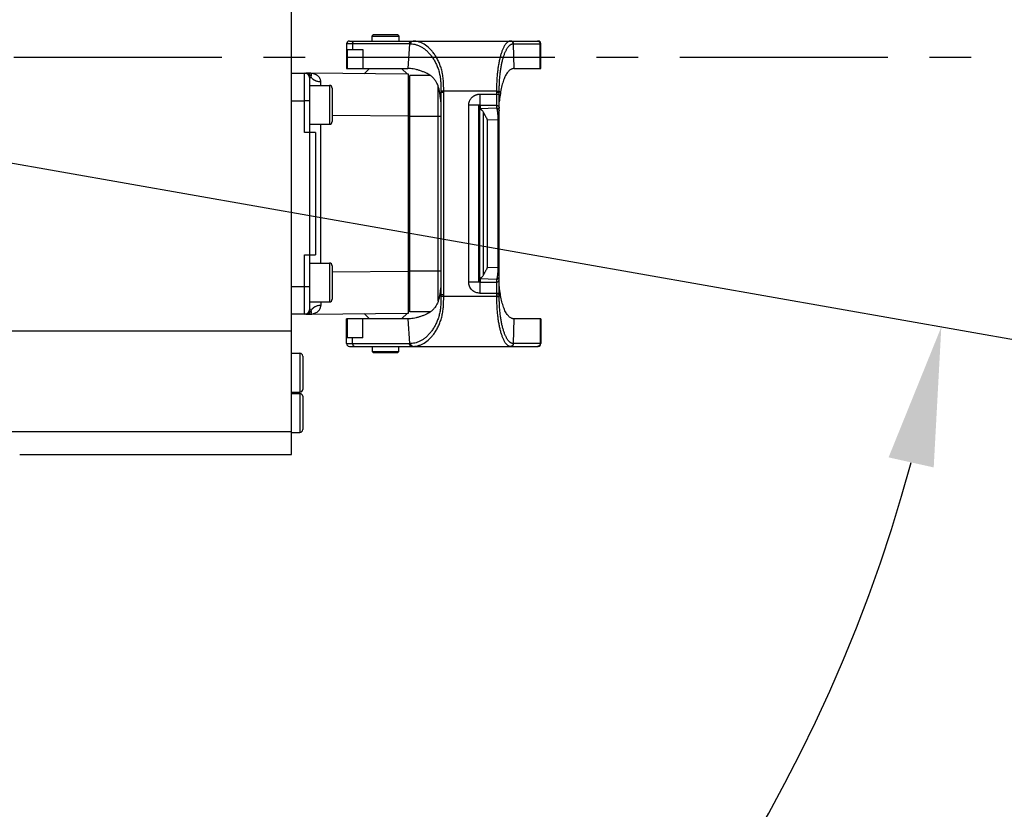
# Model space of a CAD drawing. Header units: millimetres. Extents: x 5828 to 6704, y 123 to 421.
# Tile 207 of 256: x 6564.9 to 6573.77, y 207.57 to 214.68. Entities that reach past the tile are written whole.
import ezdxf

# ---------------------------------------------------------------- set-up
doc = ezdxf.new("R2010")
doc.units = ezdxf.units.MM
doc.linetypes.add('CENTER', pattern=[0.6, 0.375, -0.075, 0.075, -0.075])
for name, color, linetype in [('中心线', 7, 'Continuous'), ('外形图', 7, 'Continuous'), ('尺寸标注', 7, 'Continuous'), ('运动范围', 7, 'Continuous')]:
    doc.layers.add(name, color=color, linetype=linetype)
doc.styles.add('微软雅黑', font='msyh.ttc', dxfattribs={"height": 1.5})
doc.dimstyles.new('尺寸标注_1_20比例', dxfattribs={"dimtxt": 1.5, "dimasz": 1.25, "dimexe": 0.5, "dimexo": 0.4, "dimgap": 0.5, "dimtad": 1, "dimdec": 1, "dimlfac": 20, "dimdsep": 46, "dimtxsty": '微软雅黑', "dimcen": 0.09, "dimadec": 0, "dimazin": 0, "dimtp": 0.01, "dimtm": 0.01, "dimtfac": 1, "dimtdec": 1, "dimtofl": 0, "dimtmove": 0, "dimatfit": 3, "dimfxl": 1, "dimtolj": 1, "dimarcsym": 0})

# ---------------------------------------------------------------- blocks, each defined once
blk = doc.blocks.new('*D1145')
at = {"layer": 'Defpoints', "color": 0}
for p in [(6564.9775, 227.1499), (6618.6004, 224.7716), (6488.2514, 214.3423), (6559.4529, 214.3423), (6635.7237, 214.3423)]:
    blk.add_point(p, dxfattribs=at)
at = {"layer": '尺寸标注', "color": 0, "lineweight": -2}
blk.add_arc((6559.4529, 214.3423), 13.9483, 15.13637, 174.86363, dxfattribs=at)
at = {"layer": '尺寸标注', "color": 0}
for points in [[(6572.7139, 217.9391), (6573.1206, 218.0298), (6573.1893, 216.7644)], [(6545.3524, 215.6004), (6545.7687, 215.5817), (6545.5045, 214.3423)]]:
    blk.add_solid(points, dxfattribs=at)
at = {"layer": '尺寸标注', "color": 0, "insert": (6557.2583, 229.4032), "char_height": 1.5, "attachment_point": 5, "rotation": 8.29035, "style": '微软雅黑'}
blk.add_mtext('\\A1;{\\fAlibaba PuHuiTi 3.0 55 Regular|b0|i0|c134|p18;-\\A1;170%%d}', dxfattribs=at)
blk = doc.blocks.new('*D1146')
at = {"layer": 'Defpoints', "color": 0}
for p in [(6488.2514, 214.3423), (6559.4529, 214.3423), (6635.7237, 214.3423), (6618.6004, 203.913), (6564.9841, 201.5194)]:
    blk.add_point(p, dxfattribs=at)
at = {"layer": '尺寸标注', "color": 0, "lineweight": -2}
blk.add_arc((6559.4529, 214.3423), 13.965, 185.13022, 344.86978, dxfattribs=at)
at = {"layer": '尺寸标注', "color": 0}
for points in [[(6545.7519, 213.1029), (6545.3356, 213.0842), (6545.4878, 214.3423)], [(6573.1371, 210.6519), (6572.7305, 210.7426), (6573.2057, 211.9173)]]:
    blk.add_solid(points, dxfattribs=at)
at = {"layer": '尺寸标注', "color": 0, "insert": (6555.4094, 202.3101), "char_height": 1.5, "attachment_point": 5, "rotation": 341.42481, "style": '微软雅黑'}
blk.add_mtext('\\A1;{\\fAlibaba PuHuiTi 3.0 55 Regular|b0|i0|c134|p18;+\\A1;170%%d}', dxfattribs=at)

msp = doc.modelspace()

# ---------------------------------------------------------------- linework, layer by layer
at = {"layer": '中心线', "linetype": 'CENTER', "ltscale": 5}
msp.add_line((6635.7237, 214.3423), (6488.2514, 214.3423), dxfattribs=at)
at = {"layer": '外形图', "linetype": 'ByBlock'}
for p, q in [((6567.3529, 210.7673), (6567.3529, 217.9173)), ((6567.8729, 214.4923), (6569.5729, 214.4923)), ((6568.0779, 214.5373), (6568.0879, 214.5473)), ((6568.0779, 214.5373), (6568.3179, 214.5373)), ((6568.0779, 214.4923), (6568.0779, 214.5373)), ((6568.3079, 214.5473), (6568.0879, 214.5473)), ((6568.3079, 214.5473), (6568.3179, 214.5373)), ((6568.3179, 214.5373), (6568.3179, 214.4923)), ((6567.901, 214.4673), (6567.8479, 214.4673)), ((6567.8479, 214.4673), (6567.8479, 214.2451)), ((6567.8539, 214.4151), (6567.9951, 214.4151)), ((6567.8539, 214.4151), (6567.8539, 214.2451)), ((6568.4147, 214.4673), (6567.901, 214.4673)), ((6567.901, 214.4673), (6567.901, 214.4151)), ((6567.9951, 214.4151), (6567.9951, 214.2451)), ((6568.4147, 214.4673), (6568.4006, 214.2451)), ((6568.4147, 214.4673), (6568.4251, 214.4671)), ((6569.3493, 214.4672), (6569.3522, 214.4673)), ((6569.3522, 214.4673), (6569.592, 214.4673)), ((6569.3587, 214.2451), (6569.3522, 214.4673)), ((6569.5979, 214.4673), (6569.592, 214.4673)), ((6569.592, 214.2451), (6569.592, 214.4673)), ((6569.5979, 214.2451), (6569.5979, 214.4673)), ((6567.8479, 214.2451), (6568.4006, 214.2451)), ((6568.0534, 214.2451), (6568.005, 214.1968)), ((6568.3951, 214.1924), (6568.3424, 214.2451)), ((6569.3587, 214.2451), (6569.5979, 214.2451)), ((6567.3529, 214.2023), (6567.5178, 214.2023)), ((6567.4679, 213.9523), (6567.4679, 214.2023)), ((6567.5178, 214.2023), (6567.4818, 214.2023)), ((6568.4054, 214.1923), (6567.5178, 214.2023)), ((6567.5179, 213.6673), (6567.5179, 214.1523)), ((6568.4054, 212.0423), (6568.4054, 214.1923)), ((6568.6036, 214.181), (6568.4179, 214.181)), ((6568.4179, 212.0535), (6568.4179, 214.181)), ((6567.5179, 214.0923), (6567.6929, 214.0923)), ((6567.6152, 214.0923), (6567.6154, 214.1231)), ((6567.6929, 214.0923), (6567.6929, 213.7423)), ((6567.7179, 214.0673), (6567.7179, 213.7673)), ((6568.4054, 214.1285), (6568.4179, 214.1285)), ((6568.6725, 212.1482), (6568.6725, 214.0864)), ((6568.6973, 214.0421), (6568.7224, 214.0423)), ((6568.6975, 214.0285), (6568.6975, 212.2061)), ((6568.7224, 214.0423), (6569.1976, 214.0423)), ((6568.7224, 214.0288), (6568.7224, 214.0423)), ((6568.7224, 212.2058), (6568.7224, 214.0288)), ((6569.0473, 214.0133), (6569.2225, 214.0133)), ((6569.1975, 214.0284), (6569.1975, 214.0133)), ((6569.2225, 214.0284), (6569.1975, 214.0284)), ((6569.1975, 214.0133), (6569.1975, 213.8879)), ((6569.1976, 214.0423), (6569.2226, 214.0419)), ((6569.2225, 212.2061), (6569.2225, 214.0284)), ((6567.5179, 213.9523), (6567.4679, 213.9523)), ((6567.4679, 213.6673), (6567.4679, 213.9522)), ((6569.0475, 213.913), (6568.9475, 213.913)), ((6568.9475, 212.3216), (6568.9475, 213.913)), ((6569.0383, 213.9095), (6569.0575, 213.9107)), ((6569.0575, 213.908), (6569.0383, 213.9095)), ((6569.0383, 212.3251), (6569.0383, 213.9095)), ((6569.0383, 213.9068), (6569.0575, 213.908)), ((6569.0575, 213.9053), (6569.0383, 213.9068)), ((6569.0383, 213.9041), (6569.0575, 213.9053)), ((6569.0575, 213.9026), (6569.0383, 213.9041)), ((6569.0383, 213.9014), (6569.0575, 213.9026)), ((6569.0575, 213.8999), (6569.0383, 213.9014)), ((6569.0383, 213.8987), (6569.0575, 213.8999)), ((6569.0575, 213.8972), (6569.0383, 213.8987)), ((6569.0383, 213.896), (6569.0575, 213.8972)), ((6569.0575, 213.8946), (6569.0383, 213.896)), ((6569.0383, 213.8933), (6569.0575, 213.8946)), ((6569.0575, 213.8919), (6569.0383, 213.8933)), ((6569.0383, 213.8906), (6569.0575, 213.8919)), ((6569.0575, 213.8892), (6569.0383, 213.8906)), ((6569.0383, 213.8879), (6569.0575, 213.8892)), ((6569.0575, 213.8865), (6569.0383, 213.8879)), ((6569.0383, 213.8852), (6569.0575, 213.8865)), ((6569.0575, 213.8838), (6569.0383, 213.8852)), ((6569.0475, 213.9135), (6569.1975, 213.9135)), ((6569.0475, 213.9101), (6569.0475, 213.9135)), ((6569.0575, 213.9107), (6569.0475, 213.9115)), ((6569.1975, 213.8879), (6569.0475, 213.8814)), ((6569.0475, 213.8831), (6569.0575, 213.8838)), ((6569.0475, 212.3514), (6569.0475, 213.8831)), ((6567.7179, 213.8251), (6568.4054, 213.8174)), ((6568.4054, 213.8135), (6568.4179, 213.8135)), ((6568.6975, 213.811), (6568.4179, 213.811)), ((6569.0807, 212.3871), (6569.0807, 213.8475)), ((6569.1151, 213.7823), (6569.2107, 213.7864)), ((6569.1151, 213.7823), (6569.1151, 212.4523)), ((6569.2107, 213.7864), (6569.2225, 213.7864)), ((6569.2107, 213.7864), (6569.2107, 212.4482)), ((6567.5179, 213.7423), (6567.6929, 213.7423)), ((6567.6152, 212.4923), (6567.6152, 213.7423)), ((6567.5679, 213.6673), (6567.4679, 213.6673)), ((6567.5179, 212.5673), (6567.5179, 213.6673)), ((6567.5679, 213.6673), (6567.5679, 212.5673)), ((6567.4679, 212.5673), (6567.5679, 212.5673)), ((6567.4679, 212.0323), (6567.4679, 212.5673)), ((6567.5179, 212.0823), (6567.5179, 212.5673)), ((6567.5179, 212.4923), (6567.6929, 212.4923)), ((6567.6929, 212.4923), (6567.6929, 212.1423)), ((6567.7179, 212.4673), (6567.7179, 212.1673)), ((6569.2107, 212.4482), (6569.1151, 212.4523)), ((6569.2107, 212.4482), (6569.2225, 212.4482)), ((6568.4054, 212.4172), (6567.7179, 212.4095)), ((6568.4054, 212.421), (6568.4179, 212.421)), ((6568.4179, 212.4235), (6568.6975, 212.4235)), ((6567.3529, 212.2823), (6567.5179, 212.2823)), ((6569.0383, 212.3493), (6569.0575, 212.3508)), ((6569.0575, 212.3481), (6569.0383, 212.3493)), ((6569.0383, 212.3466), (6569.0575, 212.3481)), ((6569.0575, 212.3454), (6569.0383, 212.3466)), ((6569.0383, 212.344), (6569.0575, 212.3454)), ((6569.0575, 212.3427), (6569.0383, 212.344)), ((6569.0383, 212.3413), (6569.0575, 212.3427)), ((6569.0575, 212.34), (6569.0383, 212.3413)), ((6569.0383, 212.3386), (6569.0575, 212.34)), ((6569.0575, 212.3373), (6569.0383, 212.3386)), ((6569.0383, 212.3359), (6569.0575, 212.3373)), ((6569.0575, 212.3346), (6569.0383, 212.3359)), ((6569.0383, 212.3332), (6569.0575, 212.3346)), ((6569.0575, 212.332), (6569.0383, 212.3332)), ((6569.0383, 212.3305), (6569.0575, 212.332)), ((6569.0575, 212.3293), (6569.0383, 212.3305)), ((6569.0383, 212.3278), (6569.0575, 212.3293)), ((6569.0575, 212.3266), (6569.0383, 212.3278)), ((6569.0383, 212.3251), (6569.0575, 212.3266)), ((6569.0575, 212.3239), (6569.0383, 212.3251)), ((6569.0474, 212.3212), (6569.1975, 212.3211)), ((6569.0475, 212.3532), (6569.1975, 212.3467)), ((6569.0575, 212.3508), (6569.0475, 212.3514)), ((6569.0475, 212.3216), (6569.0475, 212.3245)), ((6569.0475, 212.3231), (6569.0575, 212.3239)), ((6569.0475, 212.3211), (6569.0475, 212.2213)), ((6569.1975, 212.3467), (6569.1975, 212.2062)), ((6568.7224, 212.1923), (6568.6973, 212.1925)), ((6568.7224, 212.2058), (6568.6975, 212.2061)), ((6568.7224, 212.1923), (6568.7224, 212.2058)), ((6569.1975, 212.1923), (6568.7224, 212.1923)), ((6569.0475, 212.2213), (6569.2225, 212.2213)), ((6569.1975, 212.2062), (6569.2225, 212.2061)), ((6569.1976, 212.1923), (6569.2226, 212.1927)), ((6567.5179, 212.1423), (6567.6929, 212.1423)), ((6568.4054, 212.106), (6568.4179, 212.106)), ((6567.5178, 212.0323), (6567.3529, 212.0323)), ((6567.4818, 212.0323), (6567.5178, 212.0323)), ((6567.5066, 212.0323), (6567.5178, 212.0323)), ((6567.5178, 212.0323), (6568.4054, 212.0423)), ((6568.0534, 211.9895), (6568.005, 212.0378)), ((6568.3951, 212.0422), (6568.3424, 211.9895)), ((6568.6036, 212.0535), (6568.4179, 212.0535)), ((6568.4006, 211.9895), (6567.8479, 211.9895)), ((6567.8479, 211.7673), (6567.8479, 211.9895)), ((6567.8539, 211.9895), (6567.8539, 211.8195)), ((6567.9951, 211.8195), (6567.9951, 211.9895)), ((6568.4006, 211.9895), (6568.4147, 211.7673)), ((6569.3522, 211.7673), (6569.3587, 211.9895)), ((6569.5979, 211.9895), (6569.3587, 211.9895)), ((6569.592, 211.9895), (6569.592, 211.7673)), ((6569.5979, 211.9895), (6569.5979, 211.7673)), ((6567.3529, 211.879), (6563.979, 211.879)), ((6567.8479, 211.7673), (6567.901, 211.7673)), ((6567.9951, 211.8195), (6567.8539, 211.8195)), ((6567.8729, 211.7423), (6569.5729, 211.7423)), ((6567.901, 211.7673), (6567.901, 211.8195)), ((6567.901, 211.7673), (6568.4147, 211.7673)), ((6568.0779, 211.7423), (6568.0779, 211.6973)), ((6568.3179, 211.6973), (6568.3179, 211.7423)), ((6568.4251, 211.7675), (6568.4147, 211.7673)), ((6569.3522, 211.7673), (6569.3493, 211.7674)), ((6569.592, 211.7673), (6569.3522, 211.7673)), ((6569.592, 211.7673), (6569.5979, 211.7673)), ((6567.3529, 211.6798), (6567.4279, 211.6798)), ((6567.4279, 211.6798), (6567.4279, 211.3298)), ((6567.4529, 211.6548), (6567.4529, 211.3548)), ((6568.0779, 211.6973), (6568.3179, 211.6973)), ((6568.0779, 211.6973), (6568.0879, 211.6873)), ((6568.0879, 211.6873), (6568.3079, 211.6873)), ((6568.3079, 211.6873), (6568.3179, 211.6973)), ((6567.3529, 211.3298), (6567.4279, 211.3298)), ((6567.3529, 211.3173), (6567.4279, 211.3173)), ((6567.4279, 211.3173), (6567.4279, 210.9673)), ((6567.4529, 211.2923), (6567.4529, 210.9923)), ((6567.3529, 210.9735), (6563.6901, 210.9735)), ((6567.3529, 210.9673), (6567.4279, 210.9673)), ((6564.9027, 210.7673), (6567.3529, 210.7673))]:
    msp.add_line(p, q, dxfattribs=at)
for centre, radius, start, end in [((6567.8729, 214.4673), 0.025, 90, 180), ((6569.5729, 214.4673), 0.025, 0, 90), ((6567.4679, 214.1523), 0.05, 0, 90), ((6567.6929, 214.0673), 0.025, 0, 90), ((6572.1526, 214.0633), 3.4553, 180.35091, 180.57732), ((6574.832, 213.9623), 5.6099, 179.18623, 179.32401), ((6567.6929, 213.7673), 0.025, 270, 0), ((6567.6929, 212.4673), 0.025, 0, 90), ((6572.1417, 212.1714), 3.4444, 179.4221, 179.64923), ((6574.8346, 212.2724), 5.6125, 180.67602, 180.81374), ((6582.3175, 212.1997), 14.7024, 180.22395, 180.34392), ((6567.6929, 212.1673), 0.025, 270, 0), ((6567.4679, 212.0823), 0.05, 270, 0), ((6567.8729, 211.7673), 0.025, 180, 270), ((6569.5729, 211.7673), 0.025, 270, 0), ((6567.4279, 211.6548), 0.025, 0, 90), ((6567.4279, 211.3548), 0.025, 270, 0), ((6567.4279, 211.2923), 0.025, 0, 90), ((6567.4279, 210.9923), 0.025, 270, 0)]:
    msp.add_arc(centre, radius, start, end, dxfattribs=at)
for points, knots in [([(6567.901, 214.4673), (6567.901, 214.4689), (6567.9013, 214.4722), (6567.9025, 214.4769), (6567.9045, 214.4812), (6567.9071, 214.485), (6567.9103, 214.4882), (6567.914, 214.4905), (6567.918, 214.492), (6567.9208, 214.4923), (6567.9222, 214.4923)], [0, 0, 0, 0, 0.134865, 0.268306, 0.399074, 0.526264, 0.649464, 0.768859, 0.885258, 1, 1, 1, 1]), ([(6568.4147, 214.4673), (6568.4147, 214.4689), (6568.415, 214.4722), (6568.4162, 214.4769), (6568.4181, 214.4812), (6568.4207, 214.485), (6568.424, 214.4882), (6568.4277, 214.4905), (6568.4317, 214.492), (6568.4345, 214.4923), (6568.4359, 214.4923)], [0, 0, 0, 0, 0.134865, 0.268308, 0.399078, 0.526268, 0.649465, 0.768859, 0.885258, 1, 1, 1, 1]), ([(6568.4251, 214.4671), (6568.4251, 214.4686), (6568.4253, 214.4718), (6568.4264, 214.4764), (6568.4283, 214.4809), (6568.431, 214.485), (6568.4344, 214.4882), (6568.4382, 214.4906), (6568.4421, 214.492), (6568.4448, 214.4923), (6568.4461, 214.4923)], [0, 0, 0, 0, 0.12632, 0.25871, 0.394014, 0.527996, 0.657213, 0.779591, 0.8937, 1, 1, 1, 1]), ([(6568.7224, 214.0423), (6568.7224, 214.0503), (6568.7224, 214.0624), (6568.7222, 214.0784), (6568.7219, 214.0944), (6568.7212, 214.1143), (6568.7198, 214.1379), (6568.7175, 214.1612), (6568.7143, 214.1841), (6568.7102, 214.2064), (6568.7051, 214.2282), (6568.6991, 214.2492), (6568.6924, 214.2694), (6568.6849, 214.2889), (6568.6742, 214.3135), (6568.6595, 214.3422), (6568.6428, 214.3687), (6568.6286, 214.3881), (6568.6144, 214.4057), (6568.589, 214.4327), (6568.5567, 214.4579), (6568.5224, 214.4758), (6568.4971, 214.4853), (6568.4716, 214.491), (6568.4545, 214.4923), (6568.4461, 214.4923)], [0, 0, 0, 0, 0.041372, 0.062021, 0.082626, 0.123642, 0.164305, 0.204506, 0.244144, 0.283135, 0.321408, 0.358907, 0.395585, 0.431405, 0.466341, 0.533487, 0.597015, 0.627442, 0.656997, 0.713616, 0.817819, 0.866066, 0.912161, 0.956615, 1, 1, 1, 1]), ([(6569.3254, 214.4923), (6569.3233, 214.4923), (6569.3191, 214.4919), (6569.3129, 214.4903), (6569.3067, 214.4877), (6569.3006, 214.484), (6569.2945, 214.4793), (6569.2885, 214.4735), (6569.2825, 214.4668), (6569.2767, 214.4591), (6569.271, 214.4504), (6569.2654, 214.4407), (6569.26, 214.4301), (6569.2547, 214.4185), (6569.2496, 214.406), (6569.2429, 214.3878), (6569.2351, 214.3628), (6569.2267, 214.3303), (6569.2192, 214.295), (6569.2127, 214.257), (6569.2073, 214.2169), (6569.2032, 214.1749), (6569.2002, 214.1315), (6569.1987, 214.0946), (6569.1979, 214.0648), (6569.1977, 214.0498), (6569.1976, 214.0423)], [0, 0, 0, 0, 0.012602, 0.025566, 0.039189, 0.053716, 0.069346, 0.086234, 0.104495, 0.12421, 0.145439, 0.168216, 0.192565, 0.218491, 0.245989, 0.275046, 0.337726, 0.406235, 0.480136, 0.558879, 0.641815, 0.72822, 0.817297, 0.908189, 0.954037, 1, 1, 1, 1]), ([(6569.3493, 214.4672), (6569.3493, 214.4703), (6569.3484, 214.4752), (6569.3455, 214.481), (6569.3425, 214.4851), (6569.3386, 214.4883), (6569.3343, 214.4907), (6569.3298, 214.492), (6569.3268, 214.4923), (6569.3254, 214.4923)], [0, 0, 0, 0, 0.24393, 0.374382, 0.506421, 0.637281, 0.764538, 0.88577, 1, 1, 1, 1]), ([(6569.3522, 214.4673), (6569.3522, 214.4689), (6569.3519, 214.4722), (6569.3505, 214.4769), (6569.3483, 214.4813), (6569.3453, 214.4851), (6569.3417, 214.4882), (6569.3375, 214.4905), (6569.333, 214.492), (6569.3298, 214.4923), (6569.3283, 214.4923)], [0, 0, 0, 0, 0.127627, 0.254861, 0.381364, 0.506903, 0.631389, 0.7549, 0.877656, 1, 1, 1, 1]), ([(6569.592, 214.4673), (6569.592, 214.4689), (6569.5917, 214.4722), (6569.5904, 214.4769), (6569.5881, 214.4813), (6569.5851, 214.4851), (6569.5815, 214.4882), (6569.5773, 214.4905), (6569.5727, 214.492), (6569.5696, 214.4923), (6569.568, 214.4923)], [0, 0, 0, 0, 0.12741, 0.254458, 0.380834, 0.506327, 0.630857, 0.754491, 0.877433, 1, 1, 1, 1]), ([(6568.4251, 214.4671), (6568.4335, 214.467), (6568.4505, 214.4654), (6568.4758, 214.4596), (6568.5009, 214.4502), (6568.5257, 214.4372), (6568.55, 214.4208), (6568.5734, 214.4009), (6568.5916, 214.3817), (6568.6056, 214.3647), (6568.6159, 214.351), (6568.6259, 214.3365), (6568.6387, 214.3161), (6568.6535, 214.2885), (6568.6687, 214.253), (6568.679, 214.2214), (6568.6856, 214.195), (6568.6897, 214.1745), (6568.6928, 214.1534), (6568.6949, 214.1319), (6568.6962, 214.11), (6568.6969, 214.0877), (6568.6972, 214.065), (6568.6973, 214.0498), (6568.6973, 214.0421)], [0, 0, 0, 0, 0.045255, 0.091531, 0.139417, 0.189394, 0.241807, 0.296778, 0.354498, 0.384507, 0.415278, 0.44678, 0.478961, 0.5454, 0.614918, 0.687076, 0.724014, 0.761534, 0.799683, 0.838483, 0.877937, 0.91804, 0.958755, 1, 1, 1, 1]), ([(6569.2226, 214.0419), (6569.2228, 214.056), (6569.2234, 214.0841), (6569.2251, 214.1257), (6569.228, 214.1665), (6569.2321, 214.206), (6569.2374, 214.2437), (6569.2438, 214.2795), (6569.2512, 214.3129), (6569.2595, 214.3435), (6569.2673, 214.3672), (6569.2739, 214.3844), (6569.279, 214.3963), (6569.2842, 214.4072), (6569.2896, 214.4173), (6569.2952, 214.4265), (6569.3008, 214.4349), (6569.3066, 214.4423), (6569.3125, 214.4487), (6569.3185, 214.4543), (6569.3246, 214.4588), (6569.3307, 214.4624), (6569.3369, 214.4651), (6569.3431, 214.4667), (6569.3472, 214.4672), (6569.3493, 214.4672)], [0, 0, 0, 0, 0.090833, 0.18062, 0.268623, 0.354077, 0.436233, 0.514423, 0.588006, 0.656378, 0.719014, 0.748109, 0.775704, 0.801797, 0.826385, 0.849471, 0.87107, 0.891216, 0.909969, 0.927409, 0.943647, 0.958821, 0.973114, 0.986751, 1, 1, 1, 1]), ([(6568.6975, 213.9451), (6568.6967, 213.9511), (6568.6953, 213.963), (6568.6932, 213.9809), (6568.691, 213.9986), (6568.6886, 214.0161), (6568.6858, 214.0332), (6568.6825, 214.05), (6568.6787, 214.0664), (6568.6741, 214.0821), (6568.6687, 214.0972), (6568.6624, 214.1116), (6568.6552, 214.1251), (6568.6472, 214.1378), (6568.6382, 214.1497), (6568.6284, 214.1605), (6568.6178, 214.1705), (6568.6063, 214.1795), (6568.5962, 214.1862), (6568.5878, 214.1912), (6568.5793, 214.196), (6568.5685, 214.2016), (6568.5553, 214.2078), (6568.5419, 214.2134), (6568.524, 214.2202), (6568.5017, 214.2277), (6568.4752, 214.235), (6568.4495, 214.2406), (6568.4247, 214.2442), (6568.4085, 214.2451), (6568.4006, 214.2451)], [0, 0, 0, 0, 0.03774, 0.075347, 0.112689, 0.149638, 0.186072, 0.221883, 0.256981, 0.291303, 0.324824, 0.357565, 0.389581, 0.420959, 0.451827, 0.482355, 0.512737, 0.543151, 0.573689, 0.588993, 0.604297, 0.63488, 0.6654, 0.695791, 0.725982, 0.785456, 0.843145, 0.898331, 0.950583, 1, 1, 1, 1]), ([(6569.3587, 214.2451), (6569.3567, 214.2451), (6569.3528, 214.2449), (6569.3469, 214.2439), (6569.3408, 214.2422), (6569.3325, 214.239), (6569.3221, 214.2333), (6569.3102, 214.2239), (6569.2989, 214.2119), (6569.2884, 214.1973), (6569.2787, 214.1803), (6569.2697, 214.1609), (6569.2614, 214.1393), (6569.2538, 214.1157), (6569.2469, 214.0903), (6569.2386, 214.0536), (6569.2303, 214.005), (6569.2251, 213.9654), (6569.2225, 213.9451)], [0, 0, 0, 0, 0.016453, 0.033543, 0.051386, 0.07002, 0.109608, 0.152462, 0.199049, 0.250003, 0.305818, 0.366725, 0.432702, 0.503524, 0.578795, 0.657993, 0.825516, 1, 1, 1, 1]), ([(6567.4818, 214.2023), (6567.4843, 214.2023), (6567.4892, 214.2019), (6567.4964, 214.2001), (6567.5033, 214.1972), (6567.5097, 214.1933), (6567.5154, 214.1883), (6567.5203, 214.1826), (6567.5243, 214.1761), (6567.5263, 214.1714), (6567.5271, 214.169)], [0, 0, 0, 0, 0.123211, 0.246651, 0.370527, 0.495004, 0.620185, 0.746111, 0.872748, 1, 1, 1, 1]), ([(6567.6154, 214.1231), (6567.6154, 214.1264), (6567.615, 214.1329), (6567.613, 214.1422), (6567.6097, 214.1508), (6567.6054, 214.1586), (6567.6003, 214.1658), (6567.5945, 214.1723), (6567.5881, 214.178), (6567.5791, 214.1848), (6567.5668, 214.1918), (6567.551, 214.1977), (6567.5346, 214.2014), (6567.5234, 214.2022), (6567.5178, 214.2023)], [0, 0, 0, 0, 0.071057, 0.138979, 0.204641, 0.26872, 0.331696, 0.393961, 0.455738, 0.517083, 0.638464, 0.758919, 0.879172, 1, 1, 1, 1]), ([(6567.5272, 214.169), (6567.5275, 214.1698), (6567.5282, 214.1715), (6567.529, 214.1739), (6567.5297, 214.1762), (6567.5303, 214.1788), (6567.5308, 214.1819), (6567.531, 214.186), (6567.5305, 214.1905), (6567.529, 214.1949), (6567.5267, 214.1982), (6567.5244, 214.2001), (6567.5225, 214.2012), (6567.521, 214.2018), (6567.5194, 214.2022), (6567.5184, 214.2023), (6567.5179, 214.2023)], [0, 0, 0, 0, 0.069834, 0.132816, 0.190138, 0.242521, 0.33523, 0.415528, 0.550827, 0.662537, 0.757503, 0.842407, 0.882731, 0.922041, 0.960827, 1, 1, 1, 1]), ([(6567.5179, 214.1523), (6567.5179, 214.153), (6567.518, 214.1543), (6567.5185, 214.1564), (6567.5193, 214.1585), (6567.5207, 214.1613), (6567.5233, 214.1649), (6567.5258, 214.1676), (6567.5271, 214.169)], [0, 0, 0, 0, 0.103071, 0.210056, 0.322717, 0.442285, 0.70469, 1, 1, 1, 1]), ([(6567.6154, 214.1231), (6567.6111, 214.1232), (6567.6025, 214.1238), (6567.5896, 214.1261), (6567.579, 214.1292), (6567.5706, 214.1324), (6567.5645, 214.1353), (6567.5586, 214.1384), (6567.5529, 214.142), (6567.5476, 214.1458), (6567.5427, 214.15), (6567.5381, 214.1544), (6567.5327, 214.1605), (6567.5292, 214.1655), (6567.5272, 214.169)], [0, 0, 0, 0, 0.12229, 0.248949, 0.378388, 0.443555, 0.508626, 0.57335, 0.637511, 0.700902, 0.76332, 0.824571, 0.884489, 1, 1, 1, 1]), ([(6568.7224, 214.0288), (6568.7208, 214.0287), (6568.7176, 214.0287), (6568.7137, 214.0287), (6568.7107, 214.0286), (6568.7086, 214.0286), (6568.7067, 214.0286), (6568.7049, 214.0286), (6568.7032, 214.0286), (6568.7018, 214.0285), (6568.7007, 214.0285), (6568.6999, 214.0285), (6568.6994, 214.0285), (6568.699, 214.0285), (6568.6986, 214.0285), (6568.6982, 214.0285), (6568.698, 214.0285), (6568.6978, 214.0285), (6568.6977, 214.0285), (6568.6976, 214.0285), (6568.6975, 214.0285), (6568.6975, 214.0285), (6568.6975, 214.0285), (6568.6975, 214.0285), (6568.6975, 214.0285)], [0, 0, 0, 0, 0.194748, 0.382027, 0.470608, 0.554672, 0.633413, 0.706076, 0.771963, 0.830443, 0.880955, 0.903069, 0.923015, 0.940746, 0.95622, 0.969398, 0.980251, 0.988752, 0.992114, 0.994882, 0.997053, 0.998628, 0.999607, 1, 1, 1, 1]), ([(6568.9475, 213.913), (6568.9474, 213.9196), (6568.9487, 213.9327), (6568.9535, 213.9484), (6568.9591, 213.9603), (6568.9641, 213.9688), (6568.97, 213.9767), (6568.9766, 213.984), (6568.9826, 213.9895), (6568.9878, 213.9936), (6568.9918, 213.9964), (6568.9959, 213.9991), (6569.0002, 214.0014), (6569.0047, 214.0036), (6569.0092, 214.0056), (6569.0137, 214.0074), (6569.0183, 214.009), (6569.023, 214.0106), (6569.027, 214.0117), (6569.0302, 214.0123), (6569.0326, 214.0127), (6569.035, 214.013), (6569.0375, 214.0132), (6569.04, 214.0133), (6569.0432, 214.0133), (6569.0457, 214.0133), (6569.0473, 214.0133)], [0, 0, 0, 0, 0.124871, 0.249746, 0.312257, 0.374768, 0.437279, 0.499791, 0.562303, 0.593568, 0.624833, 0.656097, 0.687362, 0.718626, 0.74989, 0.781152, 0.812415, 0.843677, 0.874937, 0.890571, 0.906206, 0.92184, 0.937471, 0.953104, 0.968738, 1, 1, 1, 1]), ([(6569.0473, 214.0133), (6569.0473, 214.007), (6569.0474, 213.9978), (6569.0475, 213.9856), (6569.0475, 213.974), (6569.0475, 213.9629), (6569.0474, 213.9524), (6569.0474, 213.9433), (6569.0475, 213.9336), (6569.0475, 213.923), (6569.0475, 213.9167), (6569.0475, 213.9135)], [0, 0, 0, 0, 0.18681, 0.278352, 0.367383, 0.534874, 0.611915, 0.683595, 0.808383, 0.904746, 1, 1, 1, 1]), ([(6569.1976, 214.0423), (6569.1976, 214.0411), (6569.1976, 214.0382), (6569.1975, 214.0336), (6569.1975, 214.0302), (6569.1975, 214.0284)], [0, 0, 0, 0, 0.25, 0.625001, 1, 1, 1, 1]), ([(6567.3529, 213.9521), (6567.372, 213.9521), (6567.4104, 213.9522), (6567.4487, 213.9522), (6567.4679, 213.9522)], [0, 0, 0, 0, 0.5, 1, 1, 1, 1]), ([(6569.0475, 213.8807), (6569.0483, 213.8805), (6569.0494, 213.8801), (6569.051, 213.8796), (6569.0526, 213.879), (6569.0545, 213.8781), (6569.0569, 213.8768), (6569.0591, 213.8753), (6569.0622, 213.8731), (6569.0658, 213.8698), (6569.07, 213.8652), (6569.0753, 213.8579), (6569.0786, 213.8518), (6569.0807, 213.8475)], [0, 0, 0, 0, 0.050949, 0.076782, 0.102828, 0.155704, 0.209935, 0.265657, 0.322988, 0.442917, 0.570431, 0.705845, 1, 1, 1, 1]), ([(6569.1975, 213.9135), (6569.1991, 213.9135), (6569.2024, 213.9132), (6569.2071, 213.9118), (6569.2114, 213.9094), (6569.2152, 213.9063), (6569.2184, 213.9025), (6569.2207, 213.8982), (6569.2221, 213.8935), (6569.2225, 213.8902), (6569.2225, 213.8886)], [0, 0, 0, 0, 0.125149, 0.250276, 0.375361, 0.500391, 0.625361, 0.750276, 0.87515, 1, 1, 1, 1]), ([(6569.1975, 213.8879), (6569.1977, 213.8878), (6569.1981, 213.8875), (6569.1987, 213.8868), (6569.1992, 213.886), (6569.2001, 213.8846), (6569.201, 213.8822), (6569.2019, 213.8796), (6569.2026, 213.8771), (6569.2034, 213.8741), (6569.2043, 213.8699), (6569.2053, 213.8644), (6569.2062, 213.858), (6569.2071, 213.851), (6569.2083, 213.8403), (6569.2094, 213.8256), (6569.2104, 213.8065), (6569.2106, 213.7932), (6569.2107, 213.7864)], [0, 0, 0, 0, 0.00701, 0.015276, 0.024984, 0.036247, 0.063671, 0.09785, 0.11751, 0.138892, 0.186819, 0.241626, 0.303284, 0.371755, 0.446907, 0.614998, 0.802138, 1, 1, 1, 1]), ([(6569.1975, 213.8879), (6569.199, 213.8879), (6569.2021, 213.8876), (6569.2068, 213.8863), (6569.2113, 213.884), (6569.2153, 213.8807), (6569.2185, 213.8768), (6569.2208, 213.8723), (6569.2222, 213.8676), (6569.2225, 213.8645), (6569.2225, 213.863)], [0, 0, 0, 0, 0.116656, 0.240279, 0.368999, 0.500391, 0.631717, 0.760256, 0.883624, 1, 1, 1, 1]), ([(6569.0807, 213.8475), (6569.0812, 213.8463), (6569.0825, 213.8438), (6569.0851, 213.8387), (6569.0888, 213.8322), (6569.0934, 213.8242), (6569.098, 213.816), (6569.1026, 213.8077), (6569.1085, 213.7965), (6569.1126, 213.788), (6569.1151, 213.7823)], [0, 0, 0, 0, 0.055017, 0.112614, 0.233437, 0.359097, 0.4873, 0.616473, 0.745506, 1, 1, 1, 1]), ([(6569.1151, 212.4523), (6569.1126, 212.4466), (6569.1085, 212.4381), (6569.1026, 212.4269), (6569.098, 212.4186), (6569.0934, 212.4104), (6569.0888, 212.4024), (6569.0851, 212.3959), (6569.0825, 212.3908), (6569.0812, 212.3883), (6569.0807, 212.3871)], [0, 0, 0, 0, 0.254494, 0.383527, 0.5127, 0.640903, 0.766563, 0.887386, 0.944983, 1, 1, 1, 1]), ([(6569.2107, 212.4482), (6569.2106, 212.4413), (6569.2104, 212.4281), (6569.2094, 212.409), (6569.2083, 212.3942), (6569.2071, 212.3836), (6569.2062, 212.3765), (6569.2053, 212.3702), (6569.2043, 212.3647), (6569.2034, 212.3605), (6569.2026, 212.3575), (6569.2019, 212.355), (6569.201, 212.3523), (6569.2001, 212.35), (6569.1992, 212.3486), (6569.1987, 212.3477), (6569.1981, 212.3471), (6569.1977, 212.3468), (6569.1975, 212.3467)], [0, 0, 0, 0, 0.197862, 0.385002, 0.553093, 0.628245, 0.696716, 0.758374, 0.813181, 0.861108, 0.88249, 0.90215, 0.936329, 0.963753, 0.975016, 0.984724, 0.99299, 1, 1, 1, 1]), ([(6569.0807, 212.3871), (6569.0786, 212.3828), (6569.0753, 212.3767), (6569.07, 212.3694), (6569.0658, 212.3648), (6569.0622, 212.3615), (6569.0591, 212.3593), (6569.0569, 212.3578), (6569.0545, 212.3565), (6569.0526, 212.3556), (6569.051, 212.355), (6569.0494, 212.3545), (6569.0483, 212.3541), (6569.0475, 212.3539)], [0, 0, 0, 0, 0.294154, 0.429568, 0.557082, 0.677011, 0.734342, 0.790064, 0.844295, 0.897169, 0.923214, 0.949049, 1, 1, 1, 1]), ([(6569.1975, 212.3467), (6569.199, 212.3467), (6569.2021, 212.3469), (6569.2068, 212.3483), (6569.2113, 212.3506), (6569.2153, 212.3538), (6569.2185, 212.3578), (6569.2208, 212.3623), (6569.2222, 212.3669), (6569.2225, 212.3701), (6569.2225, 212.3716)], [0, 0, 0, 0, 0.116656, 0.240279, 0.368999, 0.500391, 0.631717, 0.760256, 0.883624, 1, 1, 1, 1]), ([(6568.6975, 212.2895), (6568.6967, 212.2835), (6568.6953, 212.2715), (6568.6932, 212.2537), (6568.691, 212.236), (6568.6886, 212.2185), (6568.6858, 212.2014), (6568.6825, 212.1846), (6568.6787, 212.1682), (6568.6741, 212.1525), (6568.6687, 212.1373), (6568.6624, 212.123), (6568.6552, 212.1094), (6568.6472, 212.0967), (6568.6382, 212.0849), (6568.6284, 212.074), (6568.6178, 212.0641), (6568.6063, 212.0551), (6568.5962, 212.0484), (6568.5878, 212.0434), (6568.5793, 212.0386), (6568.5685, 212.033), (6568.5553, 212.0268), (6568.5419, 212.0212), (6568.524, 212.0143), (6568.5017, 212.0069), (6568.4752, 211.9996), (6568.4495, 211.994), (6568.4247, 211.9904), (6568.4085, 211.9895), (6568.4006, 211.9895)], [0, 0, 0, 0, 0.03774, 0.075347, 0.112689, 0.149638, 0.186072, 0.221883, 0.256981, 0.291303, 0.324824, 0.357565, 0.389581, 0.420959, 0.451827, 0.482355, 0.512737, 0.543151, 0.573689, 0.588992, 0.604297, 0.63488, 0.6654, 0.695791, 0.725982, 0.785456, 0.843145, 0.898331, 0.950583, 1, 1, 1, 1]), ([(6569.0472, 212.3216), (6569.0472, 212.3215), (6569.0472, 212.3213), (6569.0472, 212.3212), (6569.0472, 212.321), (6569.0472, 212.3209), (6569.0472, 212.3208), (6569.0472, 212.3208), (6569.0472, 212.3208), (6569.0472, 212.3207), (6569.0471, 212.3207), (6569.0471, 212.3207), (6569.0471, 212.3207), (6569.0471, 212.3207), (6569.0471, 212.3207), (6569.0471, 212.3208), (6569.0471, 212.3208), (6569.0471, 212.3209), (6569.0471, 212.321), (6569.0471, 212.3211), (6569.0471, 212.3212), (6569.047, 212.3214), (6569.047, 212.3215), (6569.047, 212.3216), (6569.047, 212.3217), (6569.047, 212.3217), (6569.0469, 212.3217), (6569.0469, 212.3217), (6569.0469, 212.3217), (6569.0469, 212.3216), (6569.0468, 212.3216), (6569.0468, 212.3215), (6569.0467, 212.3215), (6569.0466, 212.3216), (6569.0465, 212.3216), (6569.0465, 212.3216), (6569.0463, 212.3216), (6569.0461, 212.3216), (6569.0458, 212.3216), (6569.0453, 212.3216), (6569.0448, 212.3216), (6569.0442, 212.3216), (6569.0436, 212.3216), (6569.0427, 212.3216), (6569.0414, 212.3216), (6569.0397, 212.3216), (6569.0378, 212.3216), (6569.0357, 212.3216), (6569.0334, 212.3216), (6569.0309, 212.3216), (6569.0272, 212.3216), (6569.0222, 212.3216), (6569.0156, 212.3216), (6569.0085, 212.3216), (6569.0008, 212.3216), (6568.9927, 212.3216), (6568.9841, 212.3216), (6568.9752, 212.3216), (6568.963, 212.3216), (6568.9537, 212.3216), (6568.9475, 212.3216)], [0, 0, 0, 0, 0.002843, 0.004184, 0.005414, 0.006491, 0.007372, 0.007727, 0.008018, 0.00824, 0.00839, 0.008475, 0.008526, 0.008608, 0.008741, 0.009161, 0.009759, 0.010502, 0.011353, 0.012276, 0.013236, 0.01512, 0.016716, 0.017767, 0.018087, 0.018305, 0.018462, 0.018614, 0.019012, 0.01952, 0.020034, 0.020809, 0.021511, 0.022271, 0.023042, 0.023843, 0.02468, 0.02645, 0.030393, 0.034873, 0.039888, 0.045433, 0.051507, 0.058106, 0.072864, 0.089674, 0.108499, 0.129298, 0.152025, 0.17663, 0.203058, 0.261146, 0.325776, 0.396374, 0.472316, 0.552928, 0.637498, 0.725277, 0.815488, 1, 1, 1, 1]), ([(6569.0475, 212.2213), (6569.0414, 212.2213), (6569.0288, 212.2225), (6569.0102, 212.2279), (6568.9922, 212.2372), (6568.9762, 212.2502), (6568.9632, 212.2662), (6568.954, 212.2842), (6568.9486, 212.3029), (6568.9475, 212.3155), (6568.9475, 212.3216)], [0, 0, 0, 0, 0.116376, 0.239744, 0.368283, 0.49961, 0.631002, 0.759722, 0.883344, 1, 1, 1, 1]), ([(6569.0475, 212.3216), (6569.0475, 212.3215), (6569.0474, 212.3215), (6569.0474, 212.3214), (6569.0474, 212.3213), (6569.0474, 212.3212), (6569.0474, 212.3212)], [0, 0, 0, 0, 0.244511, 0.503001, 0.74754, 1, 1, 1, 1]), ([(6569.1975, 212.3211), (6569.1991, 212.3211), (6569.2024, 212.3214), (6569.2071, 212.3228), (6569.2114, 212.3252), (6569.2152, 212.3283), (6569.2184, 212.3321), (6569.2207, 212.3364), (6569.2221, 212.3411), (6569.2225, 212.3444), (6569.2225, 212.346)], [0, 0, 0, 0, 0.125149, 0.250276, 0.375361, 0.500391, 0.625361, 0.750276, 0.87515, 1, 1, 1, 1]), ([(6569.3587, 211.9895), (6569.3567, 211.9895), (6569.3528, 211.9897), (6569.3469, 211.9907), (6569.3408, 211.9924), (6569.3325, 211.9956), (6569.3221, 212.0013), (6569.3102, 212.0107), (6569.2989, 212.0227), (6569.2884, 212.0373), (6569.2787, 212.0543), (6569.2697, 212.0737), (6569.2614, 212.0953), (6569.2538, 212.1189), (6569.2469, 212.1443), (6569.2386, 212.181), (6569.2303, 212.2296), (6569.2251, 212.2692), (6569.2225, 212.2895)], [0, 0, 0, 0, 0.016453, 0.033543, 0.051386, 0.07002, 0.109608, 0.152461, 0.199049, 0.250003, 0.305818, 0.366725, 0.432702, 0.503524, 0.578795, 0.657993, 0.825516, 1, 1, 1, 1]), ([(6568.6973, 212.1925), (6568.6973, 212.1848), (6568.6972, 212.1696), (6568.6969, 212.1469), (6568.6962, 212.1246), (6568.6949, 212.1027), (6568.6928, 212.0812), (6568.6897, 212.0601), (6568.6856, 212.0396), (6568.679, 212.0132), (6568.6687, 211.9816), (6568.6535, 211.9461), (6568.6387, 211.9185), (6568.6259, 211.898), (6568.6159, 211.8836), (6568.6056, 211.8699), (6568.5916, 211.8529), (6568.5734, 211.8337), (6568.55, 211.8138), (6568.5257, 211.7974), (6568.5009, 211.7844), (6568.4758, 211.775), (6568.4505, 211.7691), (6568.4335, 211.7676), (6568.4251, 211.7675)], [0, 0, 0, 0, 0.041245, 0.08196, 0.122063, 0.161517, 0.200317, 0.238466, 0.275986, 0.312924, 0.385082, 0.4546, 0.521039, 0.55322, 0.584722, 0.615493, 0.645502, 0.703222, 0.758193, 0.810606, 0.860583, 0.90847, 0.954745, 1, 1, 1, 1]), ([(6568.4461, 211.7423), (6568.4545, 211.7423), (6568.4716, 211.7436), (6568.4971, 211.7493), (6568.5224, 211.7587), (6568.5567, 211.7767), (6568.589, 211.8019), (6568.6144, 211.8289), (6568.6286, 211.8465), (6568.6428, 211.8659), (6568.6595, 211.8924), (6568.6742, 211.9211), (6568.6849, 211.9456), (6568.6924, 211.9651), (6568.6991, 211.9854), (6568.7051, 212.0064), (6568.7102, 212.0281), (6568.7143, 212.0505), (6568.7175, 212.0734), (6568.7198, 212.0967), (6568.7212, 212.1203), (6568.7219, 212.1402), (6568.7222, 212.1562), (6568.7224, 212.1722), (6568.7224, 212.1843), (6568.7224, 212.1923)], [0, 0, 0, 0, 0.043385, 0.087839, 0.133934, 0.182181, 0.286384, 0.343003, 0.372558, 0.402985, 0.466513, 0.533659, 0.568595, 0.604415, 0.641093, 0.678592, 0.716865, 0.755856, 0.795494, 0.835695, 0.876358, 0.917374, 0.937979, 0.958628, 1, 1, 1, 1]), ([(6569.1975, 212.2062), (6569.1975, 212.205), (6569.1975, 212.2021), (6569.1975, 212.1975), (6569.1975, 212.194), (6569.1975, 212.1923)], [0, 0, 0, 0, 0.25, 0.625001, 1, 1, 1, 1]), ([(6569.1976, 212.1923), (6569.1977, 212.1848), (6569.1979, 212.1698), (6569.1987, 212.14), (6569.2002, 212.1031), (6569.2032, 212.0597), (6569.2073, 212.0177), (6569.2127, 211.9775), (6569.2192, 211.9396), (6569.2267, 211.9043), (6569.2351, 211.8718), (6569.2429, 211.8468), (6569.2496, 211.8285), (6569.2547, 211.8161), (6569.26, 211.8045), (6569.2654, 211.7939), (6569.271, 211.7842), (6569.2767, 211.7755), (6569.2825, 211.7678), (6569.2885, 211.761), (6569.2945, 211.7553), (6569.3006, 211.7506), (6569.3067, 211.7469), (6569.3129, 211.7443), (6569.3191, 211.7427), (6569.3233, 211.7423), (6569.3254, 211.7423)], [0, 0, 0, 0, 0.045963, 0.091811, 0.182703, 0.27178, 0.358185, 0.441121, 0.519864, 0.593765, 0.662274, 0.724954, 0.754011, 0.781509, 0.807435, 0.831783, 0.854561, 0.875789, 0.895505, 0.913765, 0.930654, 0.946284, 0.960811, 0.974434, 0.987398, 1, 1, 1, 1]), ([(6569.3493, 211.7674), (6569.3472, 211.7674), (6569.3431, 211.7678), (6569.3369, 211.7695), (6569.3307, 211.7721), (6569.3246, 211.7758), (6569.3185, 211.7803), (6569.3125, 211.7859), (6569.3066, 211.7923), (6569.3008, 211.7997), (6569.2952, 211.808), (6569.2896, 211.8173), (6569.2842, 211.8274), (6569.279, 211.8383), (6569.2739, 211.8501), (6569.2673, 211.8674), (6569.2595, 211.8911), (6569.2512, 211.9217), (6569.2438, 211.9551), (6569.2374, 211.9908), (6569.2321, 212.0286), (6569.228, 212.0681), (6569.2251, 212.1089), (6569.2234, 212.1505), (6569.2228, 212.1786), (6569.2226, 212.1927)], [0, 0, 0, 0, 0.013249, 0.026886, 0.041179, 0.056353, 0.072591, 0.090031, 0.108784, 0.12893, 0.150529, 0.173615, 0.198203, 0.224296, 0.251891, 0.280986, 0.343622, 0.411993, 0.485577, 0.563767, 0.645923, 0.731377, 0.81938, 0.909167, 1, 1, 1, 1]), ([(6567.5178, 212.0323), (6567.5235, 212.0324), (6567.5346, 212.0332), (6567.5511, 212.0369), (6567.5668, 212.0428), (6567.5791, 212.0498), (6567.5882, 212.0566), (6567.5945, 212.0623), (6567.6003, 212.0688), (6567.6054, 212.076), (6567.6097, 212.0838), (6567.613, 212.0924), (6567.615, 212.1017), (6567.6154, 212.1082), (6567.6154, 212.1115)], [0, 0, 0, 0, 0.121211, 0.241415, 0.361795, 0.483129, 0.544456, 0.606209, 0.668448, 0.731396, 0.795446, 0.861079, 0.928974, 1, 1, 1, 1]), ([(6567.6154, 212.1115), (6567.6111, 212.1114), (6567.6025, 212.1108), (6567.5896, 212.1085), (6567.5768, 212.1048), (6567.5665, 212.1004), (6567.5586, 212.0961), (6567.5529, 212.0926), (6567.5476, 212.0888), (6567.5427, 212.0846), (6567.5381, 212.0802), (6567.5327, 212.074), (6567.5292, 212.0691), (6567.5272, 212.0656)], [0, 0, 0, 0, 0.122367, 0.249084, 0.378381, 0.5086, 0.573388, 0.637576, 0.700922, 0.763232, 0.824399, 0.884331, 1, 1, 1, 1]), ([(6567.4818, 212.0323), (6567.4843, 212.0323), (6567.4892, 212.0327), (6567.4964, 212.0345), (6567.5033, 212.0374), (6567.5097, 212.0413), (6567.5154, 212.0463), (6567.522, 212.054), (6567.5255, 212.0608), (6567.5271, 212.0656)], [0, 0, 0, 0, 0.1233, 0.246827, 0.370795, 0.495357, 0.620631, 0.746644, 1, 1, 1, 1]), ([(6567.5271, 212.0656), (6567.5258, 212.067), (6567.5233, 212.0696), (6567.5207, 212.0733), (6567.5193, 212.0761), (6567.5185, 212.0782), (6567.518, 212.0802), (6567.5179, 212.0816), (6567.5179, 212.0823)], [0, 0, 0, 0, 0.29531, 0.557715, 0.677283, 0.789944, 0.89693, 1, 1, 1, 1]), ([(6567.5179, 212.0323), (6567.5184, 212.0323), (6567.5194, 212.0324), (6567.521, 212.0328), (6567.5225, 212.0334), (6567.5244, 212.0345), (6567.5267, 212.0364), (6567.529, 212.0397), (6567.5305, 212.0441), (6567.5311, 212.0498), (6567.5305, 212.0547), (6567.5297, 212.0584), (6567.5291, 212.0607), (6567.5282, 212.0631), (6567.5275, 212.0648), (6567.5272, 212.0656)], [0, 0, 0, 0, 0.039188, 0.077999, 0.117322, 0.157643, 0.242518, 0.337543, 0.449175, 0.584355, 0.757821, 0.810316, 0.867639, 0.930488, 1, 1, 1, 1]), ([(6567.901, 211.7673), (6567.901, 211.7657), (6567.9013, 211.7624), (6567.9025, 211.7577), (6567.9045, 211.7534), (6567.9071, 211.7496), (6567.9103, 211.7464), (6567.914, 211.7441), (6567.918, 211.7426), (6567.9209, 211.7423), (6567.9222, 211.7423)], [0, 0, 0, 0, 0.134867, 0.268309, 0.399077, 0.526267, 0.649466, 0.76886, 0.885257, 1, 1, 1, 1]), ([(6568.4359, 211.7423), (6568.4345, 211.7423), (6568.4317, 211.7426), (6568.4277, 211.7441), (6568.424, 211.7464), (6568.4207, 211.7496), (6568.4181, 211.7534), (6568.4162, 211.7577), (6568.415, 211.7624), (6568.4147, 211.7657), (6568.4147, 211.7673)], [0, 0, 0, 0, 0.114739, 0.231136, 0.35053, 0.473728, 0.60092, 0.731691, 0.865136, 1, 1, 1, 1]), ([(6568.4461, 211.7423), (6568.4448, 211.7423), (6568.4421, 211.7426), (6568.4382, 211.744), (6568.4344, 211.7463), (6568.431, 211.7496), (6568.4283, 211.7537), (6568.4264, 211.7582), (6568.4253, 211.7628), (6568.4251, 211.766), (6568.4251, 211.7675)], [0, 0, 0, 0, 0.1063, 0.220408, 0.342787, 0.472004, 0.605986, 0.741289, 0.87368, 1, 1, 1, 1]), ([(6569.3493, 211.7674), (6569.3493, 211.7643), (6569.3484, 211.7594), (6569.3455, 211.7536), (6569.3425, 211.7495), (6569.3386, 211.7463), (6569.3343, 211.7439), (6569.3298, 211.7426), (6569.3268, 211.7423), (6569.3254, 211.7423)], [0, 0, 0, 0, 0.243934, 0.374387, 0.506425, 0.637284, 0.76454, 0.88577, 1, 1, 1, 1]), ([(6569.3283, 211.7423), (6569.3298, 211.7423), (6569.333, 211.7426), (6569.3375, 211.7441), (6569.3417, 211.7464), (6569.3453, 211.7495), (6569.3483, 211.7533), (6569.3505, 211.7577), (6569.3519, 211.7624), (6569.3522, 211.7657), (6569.3522, 211.7673)], [0, 0, 0, 0, 0.122345, 0.245101, 0.368612, 0.493098, 0.618636, 0.745138, 0.872373, 1, 1, 1, 1]), ([(6569.592, 211.7673), (6569.592, 211.7657), (6569.5917, 211.7624), (6569.5904, 211.7577), (6569.5881, 211.7533), (6569.5851, 211.7495), (6569.5815, 211.7464), (6569.5773, 211.7441), (6569.5727, 211.7426), (6569.5696, 211.7423), (6569.568, 211.7423)], [0, 0, 0, 0, 0.12741, 0.254458, 0.380834, 0.506327, 0.630857, 0.754491, 0.877433, 1, 1, 1, 1])]:
    msp.add_open_spline(points, degree=3, knots=knots, dxfattribs=at)
at = {"layer": '运动范围'}
msp.add_line((6559.4529, 214.3423), (6618.6004, 203.913), dxfattribs=at)
msp.add_arc((6559.4529, 214.3423), 60.06, 10, 350, dxfattribs=at)

# ---------------------------------------------------------------- dimensions: what is measured, and where the dimension line sits
at = {"layer": '尺寸标注'}
for base, line2, text, picture, middle in [((6564.9775, 227.1499), ((6559.4529, 214.3423), (6618.6004, 224.7716)), '\\A1;{\\fAlibaba PuHuiTi 3.0 55 Regular|b0|i0|c134|p18;-<>}', '*D1145', (6557.4417, 228.1449)), ((6564.9841, 201.5194), ((6559.4529, 214.3423), (6618.6004, 203.913)), '\\A1;{\\fAlibaba PuHuiTi 3.0 55 Regular|b0|i0|c134|p18;+<>}', '*D1146', (6555.0043, 201.1047))]:
    dim = msp.add_angular_dim_2l(base=base, line1=((6635.7237, 214.3423), (6488.2514, 214.3423)), line2=line2, text=text, dimstyle='尺寸标注_1_20比例', dxfattribs=at)
    dim.commit()
    dim.dimension.update_dxf_attribs({"geometry": picture, "text_midpoint": middle, "dimtype": 162})

doc.saveas('drawing.dxf')
